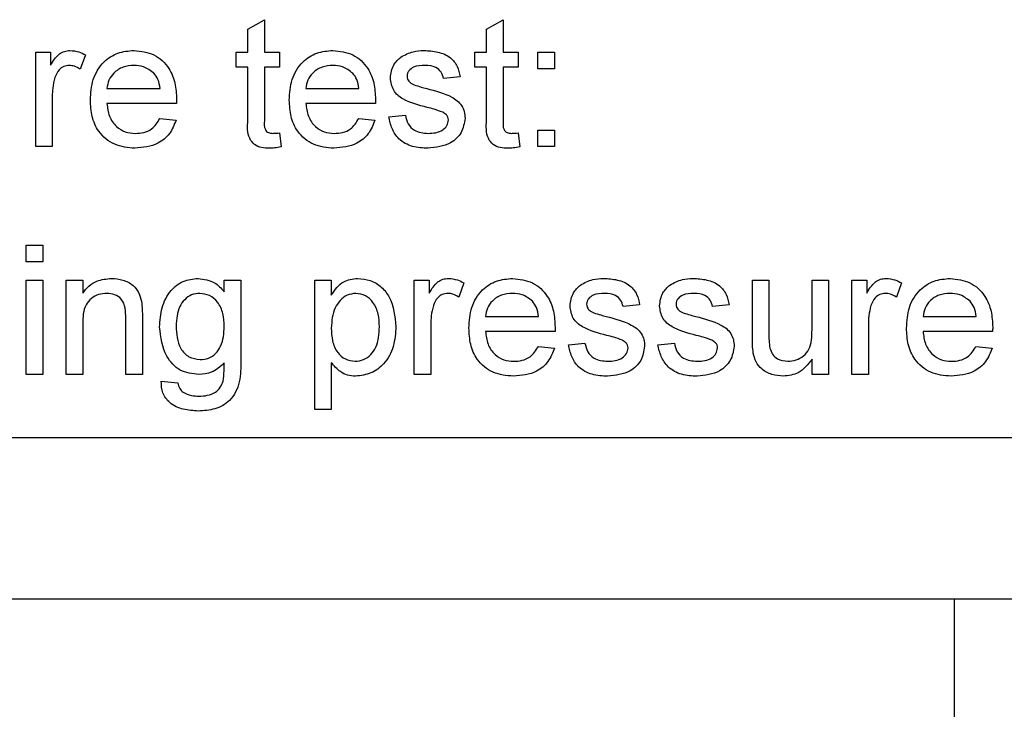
# Paper-space layout 'Blatt3' of a CAD drawing. Header units: millimetres. Extents: x 5 to 418, y 2 to 292.
# Tile 8 of 43: x 246.66 to 256.81, y 111.53 to 118.64. Entities that reach past the tile are written whole.
import ezdxf

# ---------------------------------------------------------------- set-up
doc = ezdxf.new("R2010")
doc.units = ezdxf.units.MM
doc.layers.add('SLD-0', color=7, linetype='Continuous')
doc.styles.add('SLDTEXTSTYLE1', font='TXT', dxfattribs={"width": 0.605})
doc.styles.add('SLDTEXTSTYLE3', font='TXT', dxfattribs={"width": 0.57})
doc.dimstyles.new('SLDDIMSTYLE7', dxfattribs={"dimtxt": 3.5, "dimasz": 3.302, "dimexe": 0, "dimexo": 0.0625, "dimgap": 0.875, "dimtad": 1, "dimlfac": 1.5, "dimrnd": 1e-09, "dimzin": 12, "dimdsep": 46, "dimtxsty": 'SLDTEXTSTYLE1', "dimsah": 1, "dimcen": 0.09, "dimadec": 0, "dimazin": 3, "dimtfac": 1, "dimtmove": 0, "dimatfit": 0, "dimfxl": 1, "dimfrac": 2, "dimtolj": 1, "dimtzin": 12, "dimarcsym": 0})

# ---------------------------------------------------------------- blocks, each defined once
blk = doc.blocks.new('_D_16')
at = {"layer": 'SLD-0', "color": 7}
for p, q in [((228.961, 114.531), (228.961, 90.327)), ((235.627, 114.531), (235.627, 90.327)), ((228.961, 91.327), (222.611, 91.327)), ((228.961, 91.327), (235.627, 91.327)), ((235.627, 91.327), (260.061, 91.327))]:
    blk.add_line(p, q, dxfattribs=at)
for points in [[(228.961, 91.327), (225.659, 91.835), (225.659, 90.819)], [(235.627, 91.327), (238.929, 90.819), (238.929, 91.835)]]:
    blk.add_solid(points, dxfattribs=at)
at = {"layer": 'SLD-0', "color": 7, "char_height": 3.5, "attachment_point": 1}
for s, insert, style in [('%%c', (249.611, 95.839), 'SLDTEXTSTYLE1'), ('10', (254.714, 95.849), 'SLDTEXTSTYLE1'), ('D =', (241.994, 95.849), 'SLDTEXTSTYLE3')]:
    blk.add_mtext(s, dxfattribs=dict(at, insert=insert, style=style))

psp = doc.layouts.new('Blatt3')

# ---------------------------------------------------------------- linework, layer by layer
at = {"color": 7, "linetype": 'Continuous', "lineweight": 25}
for p, q in [((249.0119, 118.5427), (249.1828, 118.64)), ((249.1828, 118.64), (249.1828, 118.3056)), ((251.4734, 118.5427), (251.6443, 118.64)), ((251.6443, 118.64), (251.6443, 118.3056)), ((249.0119, 118.3056), (249.0119, 118.5427)), ((251.4734, 118.3056), (251.4734, 118.5427)), ((246.8238, 117.3312), (246.8238, 118.3056)), ((246.8238, 118.3056), (246.9777, 118.3056)), ((246.9777, 118.3056), (246.9777, 118.1696)), ((248.8922, 118.1517), (248.8922, 118.3056)), ((248.8922, 118.3056), (249.0119, 118.3056)), ((249.1828, 118.3056), (249.3366, 118.3056)), ((249.3366, 118.3056), (249.3366, 118.1517)), ((251.3537, 118.3056), (251.4734, 118.3056)), ((251.3537, 118.1517), (251.3537, 118.3056)), ((251.6443, 118.3056), (251.7982, 118.3056)), ((251.7982, 118.3056), (251.7982, 118.1517)), ((252.0033, 118.1346), (252.0033, 118.3056)), ((252.0033, 118.3056), (252.1742, 118.3056)), ((252.1742, 118.3056), (252.1742, 118.1346)), ((247.3366, 118.277), (247.2832, 118.1288)), ((249.0119, 118.1517), (248.8922, 118.1517)), ((249.0119, 117.605), (249.0119, 118.1517)), ((249.3366, 118.1517), (249.1828, 118.1517)), ((249.1828, 118.1517), (249.1828, 117.5988)), ((251.4734, 118.1517), (251.3537, 118.1517)), ((251.4734, 117.605), (251.4734, 118.1517)), ((251.6443, 118.1517), (251.6443, 117.5988)), ((251.7982, 118.1517), (251.6443, 118.1517)), ((252.1742, 118.1346), (252.0033, 118.1346)), ((251.1999, 118.0492), (251.0289, 118.0321)), ((247.5589, 117.9295), (248.1059, 117.9295)), ((249.6101, 117.9295), (250.1572, 117.9295)), ((246.9948, 117.8488), (246.9948, 117.3312)), ((248.276, 117.7757), (247.5589, 117.7757)), ((250.3273, 117.7757), (249.6101, 117.7757)), ((248.104, 117.6218), (248.2715, 117.6047)), ((250.1553, 117.6218), (250.3228, 117.6047)), ((250.4648, 117.6389), (250.6358, 117.656)), ((252.0033, 117.5021), (252.1742, 117.5021)), ((252.0033, 117.3312), (252.0033, 117.5021)), ((252.1742, 117.5021), (252.1742, 117.3312)), ((249.3366, 117.4722), (249.3537, 117.3288)), ((251.7982, 117.4722), (251.8153, 117.3288)), ((246.9948, 117.3312), (246.8238, 117.3312)), ((252.1742, 117.3312), (252.0033, 117.3312)), ((246.7272, 116.1432), (246.7272, 116.3141)), ((246.7272, 116.3141), (246.8981, 116.3141)), ((246.8981, 116.3141), (246.8981, 116.1432)), ((246.8981, 116.1432), (246.7272, 116.1432)), ((246.7272, 114.9808), (246.7272, 115.9551)), ((246.7272, 115.9551), (246.8981, 115.9551)), ((246.8981, 115.9551), (246.8981, 114.9808)), ((247.1374, 115.9551), (247.3084, 115.9551)), ((247.1374, 114.9808), (247.1374, 115.9551)), ((247.3084, 115.9551), (247.3084, 115.8192)), ((248.7678, 115.8355), (248.7678, 115.9551)), ((248.7678, 115.9551), (248.9387, 115.9551)), ((248.9387, 115.9551), (248.9387, 115.1247)), ((249.7015, 114.6218), (249.7015, 115.9551)), ((249.7015, 115.9551), (249.8725, 115.9551)), ((249.8725, 115.9551), (249.8725, 115.8005)), ((250.7272, 114.9808), (250.7272, 115.9551)), ((250.7272, 115.9551), (250.881, 115.9551)), ((250.881, 115.9551), (250.881, 115.8192)), ((251.24, 115.9266), (251.1866, 115.7783)), ((254.2143, 115.3544), (254.2143, 115.9551)), ((254.2143, 115.9551), (254.3853, 115.9551)), ((254.3853, 115.9551), (254.3853, 115.4252)), ((254.8297, 115.4434), (254.8297, 115.9551)), ((254.8297, 115.9551), (255.0007, 115.9551)), ((255.0007, 115.9551), (255.0007, 114.9808)), ((255.24, 114.9808), (255.24, 115.9551)), ((255.24, 115.9551), (255.3938, 115.9551)), ((255.3938, 115.9551), (255.3938, 115.8192)), ((255.7528, 115.9266), (255.6994, 115.7783)), ((253.0519, 115.6987), (252.881, 115.6816)), ((253.975, 115.6987), (253.8041, 115.6816)), ((247.7528, 114.9808), (247.7528, 115.5625)), ((247.9237, 115.5769), (247.9237, 114.9808)), ((251.4622, 115.5791), (252.0092, 115.5791)), ((255.975, 115.5791), (256.522, 115.5791)), ((247.3084, 115.5032), (247.3084, 114.9808)), ((250.8981, 115.4984), (250.8981, 114.9808)), ((255.4109, 115.4984), (255.4109, 114.9808)), ((252.1793, 115.4252), (251.4622, 115.4252)), ((256.6922, 115.4252), (255.975, 115.4252)), ((252.0073, 115.2714), (252.1748, 115.2543)), ((252.3169, 115.2885), (252.4878, 115.3056)), ((253.24, 115.2885), (253.4109, 115.3056)), ((256.5202, 115.2714), (256.6876, 115.2543)), ((249.8725, 115.1031), (249.8725, 114.6218)), ((254.8297, 114.9808), (254.8297, 115.14)), ((246.8981, 114.9808), (246.7272, 114.9808)), ((247.3084, 114.9808), (247.1374, 114.9808)), ((247.9237, 114.9808), (247.7528, 114.9808)), ((250.8981, 114.9808), (250.7272, 114.9808)), ((255.0007, 114.9808), (254.8297, 114.9808)), ((255.4109, 114.9808), (255.24, 114.9808)), ((248.1182, 114.9124), (248.2891, 114.8953)), ((249.8725, 114.6218), (249.7015, 114.6218)), ((238.9606, 114.3312), (269.6272, 114.3312)), ((308.9606, 112.6645), (235.0555, 112.6645)), ((256.2939, 112.6645), (256.2939, 109.4979))]:
    psp.add_line(p, q, dxfattribs=at)
for points, knots in [([(246.9777, 118.1696), (247.0032, 118.2131), (247.0389, 118.2736), (247.1183, 118.3175), (247.1572, 118.3209), (247.1767, 118.3227)], [0, 0, 0, 0, 0.5595991, 0.7797717, 1, 1, 1, 1]), ([(247.1767, 118.3227), (247.2081, 118.3196), (247.2644, 118.3142), (247.3146, 118.2884), (247.3366, 118.277)], [0, 0, 0, 0, 0.5595462, 1, 1, 1, 1]), ([(247.3879, 117.8101), (247.3922, 117.8824), (247.4006, 118.0266), (247.5085, 118.2044), (247.6681, 118.3084), (247.7815, 118.3179), (247.8382, 118.3227)], [0, 0, 0, 0, 0.2807476, 0.5597747, 0.7796663, 1, 1, 1, 1]), ([(247.8382, 118.3227), (247.909, 118.3145), (248.0503, 118.2981), (248.2008, 118.1553), (248.2684, 117.9854), (248.274, 117.8748), (248.2768, 117.8195)], [0, 0, 0, 0, 0.2793662, 0.5583982, 0.7788851, 1, 1, 1, 1]), ([(249.4392, 117.8101), (249.4434, 117.8824), (249.4519, 118.0266), (249.5598, 118.2044), (249.7194, 118.3084), (249.8328, 118.3179), (249.8895, 118.3227)], [0, 0, 0, 0, 0.2807476, 0.5597747, 0.7796663, 1, 1, 1, 1]), ([(249.8895, 118.3227), (249.9602, 118.3145), (250.1016, 118.2981), (250.2521, 118.1553), (250.3197, 117.9854), (250.3253, 117.8748), (250.3281, 117.8195)], [0, 0, 0, 0, 0.2793662, 0.5583982, 0.7788851, 1, 1, 1, 1]), ([(250.589, 118.2543), (250.6309, 118.2767), (250.7058, 118.3167), (250.7903, 118.3208), (250.8276, 118.3227)], [0, 0, 0, 0, 0.5589377, 1, 1, 1, 1]), ([(250.8276, 118.3227), (250.8754, 118.3198), (250.971, 118.314), (251.0991, 118.262), (251.1776, 118.1607), (251.1925, 118.0864), (251.1999, 118.0492)], [0, 0, 0, 0, 0.2807369, 0.5604275, 0.7794497, 1, 1, 1, 1]), ([(250.4819, 118.0401), (250.4883, 118.0873), (250.4998, 118.1717), (250.5617, 118.229), (250.589, 118.2543)], [0, 0, 0, 0, 0.5589275, 1, 1, 1, 1]), ([(247.17, 118.1688), (247.1505, 118.1664), (247.1117, 118.1617), (247.0531, 118.1189), (247.0333, 118.0724), (247.0212, 118.0441)], [0, 0, 0, 0, 0.2803051, 0.5609106, 1, 1, 1, 1]), ([(247.2832, 118.1288), (247.2637, 118.1412), (247.2289, 118.1633), (247.188, 118.1671), (247.17, 118.1688)], [0, 0, 0, 0, 0.5601157, 1, 1, 1, 1]), ([(247.8374, 118.1688), (247.7993, 118.1656), (247.723, 118.1593), (247.6311, 118.1), (247.5727, 118.0187), (247.5635, 117.9593), (247.5589, 117.9295)], [0, 0, 0, 0, 0.2801903, 0.5597279, 0.7796424, 1, 1, 1, 1]), ([(248.0431, 118.0871), (248.0091, 118.114), (247.9483, 118.1621), (247.8714, 118.1668), (247.8374, 118.1688)], [0, 0, 0, 0, 0.5585118, 1, 1, 1, 1]), ([(249.8887, 118.1688), (249.8506, 118.1656), (249.7743, 118.1593), (249.6824, 118.1), (249.624, 118.0187), (249.6148, 117.9593), (249.6101, 117.9295)], [0, 0, 0, 0, 0.2801903, 0.5597279, 0.7796424, 1, 1, 1, 1]), ([(250.0944, 118.0871), (250.0604, 118.114), (249.9996, 118.1621), (249.9227, 118.1668), (249.8887, 118.1688)], [0, 0, 0, 0, 0.5585118, 1, 1, 1, 1]), ([(250.8401, 118.1688), (250.7987, 118.1679), (250.7366, 118.1664), (250.6777, 118.1229), (250.6557, 118.088), (250.6538, 118.0676), (250.6529, 118.0574)], [0, 0, 0, 0, 0.4997698, 0.7490947, 0.8745923, 1, 1, 1, 1]), ([(251.0289, 118.0321), (251.0228, 118.0556), (251.0106, 118.1026), (250.9411, 118.1618), (250.8784, 118.1662), (250.8401, 118.1688)], [0, 0, 0, 0, 0.2803044, 0.560237, 1, 1, 1, 1]), ([(247.0212, 118.0441), (247.0125, 118.0081), (246.997, 117.9439), (246.9955, 117.8779), (246.9948, 117.8488)], [0, 0, 0, 0, 0.5598877, 1, 1, 1, 1]), ([(248.1059, 117.9295), (248.1014, 117.962), (248.0935, 118.0201), (248.0585, 118.0666), (248.0431, 118.0871)], [0, 0, 0, 0, 0.5606744, 1, 1, 1, 1]), ([(250.1572, 117.9295), (250.1527, 117.962), (250.1448, 118.0201), (250.1098, 118.0666), (250.0944, 118.0871)], [0, 0, 0, 0, 0.5606744, 1, 1, 1, 1]), ([(250.8612, 117.7353), (250.7745, 117.7574), (250.6661, 117.7849), (250.5556, 117.8594), (250.498, 117.9289), (250.4884, 117.9957), (250.4819, 118.0401)], [0, 0, 0, 0, 0.5013208, 0.6265921, 0.7518172, 1, 1, 1, 1]), ([(250.6529, 118.0574), (250.6539, 118.0471), (250.6557, 118.0285), (250.6662, 118.0132), (250.6708, 118.0064)], [0, 0, 0, 0, 0.5592363, 1, 1, 1, 1]), ([(250.6708, 118.0064), (250.68, 117.9972), (250.6964, 117.9807), (250.7177, 117.9715), (250.7271, 117.9674)], [0, 0, 0, 0, 0.5590842, 1, 1, 1, 1]), ([(250.7271, 117.9674), (250.7512, 117.9601), (250.7941, 117.947), (250.8374, 117.9352), (250.8564, 117.93)], [0, 0, 0, 0, 0.5599649, 1, 1, 1, 1]), ([(250.8564, 117.93), (250.9451, 117.9073), (251.056, 117.8788), (251.173, 117.8071), (251.2191, 117.7558), (251.2472, 117.6922), (251.2498, 117.6467), (251.2512, 117.6239)], [0, 0, 0, 0, 0.5004464, 0.6253959, 0.750274, 0.8750687, 1, 1, 1, 1]), ([(247.8473, 117.3141), (247.7753, 117.3206), (247.6314, 117.3335), (247.4705, 117.4697), (247.3967, 117.6414), (247.3909, 117.7538), (247.3879, 117.8101)], [0, 0, 0, 0, 0.2799521, 0.5586609, 0.7789943, 1, 1, 1, 1]), ([(248.2768, 117.8195), (248.2767, 117.8113), (248.2765, 117.7967), (248.2762, 117.7821), (248.276, 117.7757)], [0, 0, 0, 0, 0.5599987, 1, 1, 1, 1]), ([(249.8986, 117.3141), (249.8265, 117.3206), (249.6827, 117.3335), (249.5218, 117.4697), (249.448, 117.6414), (249.4421, 117.7538), (249.4392, 117.8101)], [0, 0, 0, 0, 0.2799521, 0.5586609, 0.7789943, 1, 1, 1, 1]), ([(250.3281, 117.8195), (250.328, 117.8113), (250.3278, 117.7967), (250.3274, 117.7821), (250.3273, 117.7757)], [0, 0, 0, 0, 0.5599987, 1, 1, 1, 1]), ([(247.5589, 117.7757), (247.5642, 117.7315), (247.5747, 117.6434), (247.6461, 117.5378), (247.7455, 117.4767), (247.8152, 117.4709), (247.85, 117.468)], [0, 0, 0, 0, 0.28063342, 0.55968732, 0.77966053, 1, 1, 1, 1]), ([(249.6101, 117.7757), (249.6154, 117.7315), (249.626, 117.6434), (249.6974, 117.5378), (249.7968, 117.4767), (249.8664, 117.4709), (249.9013, 117.468)], [0, 0, 0, 0, 0.2806334, 0.5596873, 0.7796605, 1, 1, 1, 1]), ([(251.0217, 117.6854), (250.9923, 117.6962), (250.9396, 117.7156), (250.8852, 117.7293), (250.8612, 117.7353)], [0, 0, 0, 0, 0.5597879, 1, 1, 1, 1]), ([(251.0802, 117.6066), (251.0792, 117.6163), (251.0771, 117.6357), (251.0566, 117.6652), (251.035, 117.6777), (251.0217, 117.6854)], [0, 0, 0, 0, 0.279757, 0.55983872, 1, 1, 1, 1]), ([(248.2715, 117.6047), (248.2523, 117.5562), (248.2139, 117.4592), (248.0647, 117.3348), (247.9297, 117.322), (247.8473, 117.3141)], [0, 0, 0, 0, 0.2806132, 0.5608329, 1, 1, 1, 1]), ([(247.85, 117.468), (247.8794, 117.4697), (247.9383, 117.4731), (248.0391, 117.5152), (248.0794, 117.5815), (248.104, 117.6218)], [0, 0, 0, 0, 0.28128238, 0.56190631, 1, 1, 1, 1]), ([(249.2333, 117.3141), (249.2064, 117.3151), (249.1528, 117.317), (249.0757, 117.3481), (249.0019, 117.4458), (249.0078, 117.5392), (249.0119, 117.605)], [0, 0, 0, 0, 0.1874327, 0.3738211, 0.5594622, 1, 1, 1, 1]), ([(249.1828, 117.5988), (249.1806, 117.5667), (249.1779, 117.5265), (249.2045, 117.4877), (249.2303, 117.4696), (249.2539, 117.4686), (249.2696, 117.468)], [0, 0, 0, 0, 0.4995957, 0.6252386, 0.7503541, 1, 1, 1, 1]), ([(250.3228, 117.6047), (250.3035, 117.5562), (250.2652, 117.4592), (250.1159, 117.3348), (249.981, 117.322), (249.8986, 117.3141)], [0, 0, 0, 0, 0.2806132, 0.5608329, 1, 1, 1, 1]), ([(249.9013, 117.468), (249.9307, 117.4697), (249.9895, 117.4731), (250.0904, 117.5152), (250.1307, 117.5815), (250.1553, 117.6218)], [0, 0, 0, 0, 0.2812824, 0.5619063, 1, 1, 1, 1]), ([(250.8695, 117.3141), (250.8155, 117.3167), (250.7079, 117.3217), (250.5698, 117.3958), (250.4926, 117.5149), (250.4741, 117.5975), (250.4648, 117.6389)], [0, 0, 0, 0, 0.2807392, 0.5592969, 0.7793109, 1, 1, 1, 1]), ([(250.6358, 117.656), (250.6426, 117.6253), (250.6563, 117.5639), (250.7393, 117.4791), (250.8213, 117.4722), (250.8714, 117.468)], [0, 0, 0, 0, 0.2813144, 0.5610688, 1, 1, 1, 1]), ([(251.2512, 117.6239), (251.2429, 117.5727), (251.2265, 117.4703), (251.0834, 117.3373), (250.9506, 117.3229), (250.8695, 117.3141)], [0, 0, 0, 0, 0.279926, 0.5600378, 1, 1, 1, 1]), ([(250.8714, 117.468), (250.8975, 117.4689), (250.9497, 117.4708), (251.0189, 117.4965), (251.0696, 117.5451), (251.0767, 117.5861), (251.0802, 117.6066)], [0, 0, 0, 0, 0.28118775, 0.56095232, 0.78109465, 1, 1, 1, 1]), ([(251.6948, 117.3141), (251.6679, 117.3151), (251.6143, 117.317), (251.5372, 117.3481), (251.4635, 117.4458), (251.4693, 117.5392), (251.4734, 117.605)], [0, 0, 0, 0, 0.1874327, 0.3738211, 0.5594622, 1, 1, 1, 1]), ([(251.6443, 117.5988), (251.6422, 117.5667), (251.6395, 117.5265), (251.666, 117.4877), (251.6919, 117.4696), (251.7154, 117.4686), (251.7311, 117.468)], [0, 0, 0, 0, 0.4995957, 0.6252386, 0.7503541, 1, 1, 1, 1]), ([(249.2696, 117.468), (249.2821, 117.4683), (249.3045, 117.469), (249.3268, 117.4713), (249.3366, 117.4722)], [0, 0, 0, 0, 0.55996521, 1, 1, 1, 1]), ([(251.7311, 117.468), (251.7437, 117.4683), (251.7661, 117.469), (251.7884, 117.4713), (251.7982, 117.4722)], [0, 0, 0, 0, 0.5599652, 1, 1, 1, 1]), ([(249.3537, 117.3288), (249.3314, 117.3244), (249.2916, 117.3164), (249.2511, 117.3148), (249.2333, 117.3141)], [0, 0, 0, 0, 0.5600783, 1, 1, 1, 1]), ([(251.8153, 117.3288), (251.793, 117.3244), (251.7532, 117.3164), (251.7126, 117.3148), (251.6948, 117.3141)], [0, 0, 0, 0, 0.5600783, 1, 1, 1, 1]), ([(247.3084, 115.8192), (247.3284, 115.8449), (247.3684, 115.8964), (247.4695, 115.9598), (247.5537, 115.9675), (247.6051, 115.9722)], [0, 0, 0, 0, 0.2805539, 0.5608154, 1, 1, 1, 1]), ([(247.6051, 115.9722), (247.6449, 115.969), (247.7243, 115.9624), (247.8269, 115.9112), (247.8909, 115.8278), (247.9069, 115.7671), (247.9149, 115.7367)], [0, 0, 0, 0, 0.2802155, 0.5599712, 0.7796359, 1, 1, 1, 1]), ([(248.1011, 115.4709), (248.106, 115.538), (248.1159, 115.6718), (248.1999, 115.8442), (248.3404, 115.9558), (248.4463, 115.9668), (248.4993, 115.9722)], [0, 0, 0, 0, 0.2808719, 0.5606144, 0.7801912, 1, 1, 1, 1]), ([(248.4993, 115.9722), (248.5588, 115.9641), (248.6652, 115.9496), (248.7363, 115.8704), (248.7678, 115.8355)], [0, 0, 0, 0, 0.5584112, 1, 1, 1, 1]), ([(249.8725, 115.8005), (249.9101, 115.8546), (249.9773, 115.9513), (250.0926, 115.9658), (250.1433, 115.9722)], [0, 0, 0, 0, 0.5601586, 1, 1, 1, 1]), ([(250.1433, 115.9722), (250.1878, 115.9683), (250.2768, 115.9605), (250.3932, 115.8883), (250.5136, 115.7328), (250.5286, 115.5814), (250.5391, 115.4752)], [0, 0, 0, 0, 0.1870904, 0.3740516, 0.5611041, 1, 1, 1, 1]), ([(250.881, 115.8192), (250.9066, 115.8626), (250.9422, 115.9232), (251.0217, 115.967), (251.0605, 115.9705), (251.08, 115.9722)], [0, 0, 0, 0, 0.5595991, 0.7797717, 1, 1, 1, 1]), ([(251.08, 115.9722), (251.1115, 115.9692), (251.1678, 115.9638), (251.2179, 115.9379), (251.24, 115.9266)], [0, 0, 0, 0, 0.5595462, 1, 1, 1, 1]), ([(251.2913, 115.4597), (251.2955, 115.532), (251.3039, 115.6761), (251.4118, 115.8539), (251.5715, 115.9579), (251.6848, 115.9675), (251.7416, 115.9722)], [0, 0, 0, 0, 0.2807476, 0.5597747, 0.7796663, 1, 1, 1, 1]), ([(251.7416, 115.9722), (251.8123, 115.964), (251.9537, 115.9477), (252.1042, 115.8049), (252.1717, 115.6349), (252.1773, 115.5244), (252.1801, 115.469)], [0, 0, 0, 0, 0.2793662, 0.5583982, 0.7788851, 1, 1, 1, 1]), ([(252.4411, 115.9039), (252.483, 115.9262), (252.5578, 115.9663), (252.6423, 115.9704), (252.6796, 115.9722)], [0, 0, 0, 0, 0.5589377, 1, 1, 1, 1]), ([(252.6796, 115.9722), (252.7275, 115.9694), (252.8231, 115.9636), (252.9511, 115.9115), (253.0297, 115.8102), (253.0445, 115.736), (253.0519, 115.6987)], [0, 0, 0, 0, 0.2807369, 0.5604275, 0.7794497, 1, 1, 1, 1]), ([(253.3642, 115.9039), (253.406, 115.9262), (253.4809, 115.9663), (253.5654, 115.9704), (253.6027, 115.9722)], [0, 0, 0, 0, 0.55893771, 1, 1, 1, 1]), ([(253.6027, 115.9722), (253.6506, 115.9694), (253.7461, 115.9636), (253.8742, 115.9115), (253.9528, 115.8102), (253.9676, 115.736), (253.975, 115.6987)], [0, 0, 0, 0, 0.28073686, 0.56042748, 0.77944966, 1, 1, 1, 1]), ([(255.3938, 115.8192), (255.4194, 115.8626), (255.455, 115.9232), (255.5345, 115.967), (255.5734, 115.9705), (255.5928, 115.9722)], [0, 0, 0, 0, 0.5595991, 0.7797717, 1, 1, 1, 1]), ([(255.5928, 115.9722), (255.6243, 115.9692), (255.6806, 115.9638), (255.7307, 115.9379), (255.7528, 115.9266)], [0, 0, 0, 0, 0.5595462, 1, 1, 1, 1]), ([(255.8041, 115.4597), (255.8083, 115.532), (255.8168, 115.6761), (255.9247, 115.8539), (256.0843, 115.9579), (256.1977, 115.9675), (256.2544, 115.9722)], [0, 0, 0, 0, 0.2807476, 0.5597747, 0.7796663, 1, 1, 1, 1]), ([(256.2544, 115.9722), (256.3251, 115.964), (256.4665, 115.9477), (256.617, 115.8049), (256.6845, 115.6349), (256.6902, 115.5244), (256.693, 115.469)], [0, 0, 0, 0, 0.2793662, 0.5583982, 0.7788851, 1, 1, 1, 1]), ([(252.334, 115.6896), (252.3404, 115.7368), (252.3518, 115.8212), (252.4138, 115.8786), (252.4411, 115.9039)], [0, 0, 0, 0, 0.5589275, 1, 1, 1, 1]), ([(253.2571, 115.6896), (253.2635, 115.7368), (253.2749, 115.8212), (253.3368, 115.8786), (253.3642, 115.9039)], [0, 0, 0, 0, 0.5589275, 1, 1, 1, 1]), ([(247.5576, 115.8184), (247.529, 115.816), (247.4718, 115.8113), (247.3943, 115.7703), (247.3127, 115.6719), (247.3101, 115.5728), (247.3084, 115.5032)], [0, 0, 0, 0, 0.1872728, 0.3743615, 0.56054, 1, 1, 1, 1]), ([(247.7528, 115.5625), (247.7525, 115.597), (247.752, 115.6656), (247.717, 115.7602), (247.6389, 115.8111), (247.5847, 115.816), (247.5576, 115.8184)], [0, 0, 0, 0, 0.2816799, 0.5597852, 0.7795872, 1, 1, 1, 1]), ([(248.517, 115.8184), (248.4878, 115.8152), (248.4296, 115.8088), (248.3575, 115.7556), (248.2822, 115.652), (248.2762, 115.5525), (248.272, 115.4826)], [0, 0, 0, 0, 0.186767, 0.3735858, 0.5606317, 1, 1, 1, 1]), ([(248.7678, 115.4773), (248.7659, 115.5218), (248.7621, 115.6104), (248.7103, 115.7255), (248.6217, 115.8044), (248.5518, 115.8137), (248.517, 115.8184)], [0, 0, 0, 0, 0.2811342, 0.5605799, 0.7806318, 1, 1, 1, 1]), ([(250.1243, 115.8184), (250.0939, 115.8143), (250.0331, 115.8061), (249.9606, 115.7463), (249.8834, 115.6372), (249.877, 115.533), (249.8725, 115.4599)], [0, 0, 0, 0, 0.1863135, 0.3732882, 0.5605134, 1, 1, 1, 1]), ([(250.3682, 115.4728), (250.3665, 115.5171), (250.363, 115.6055), (250.3146, 115.7213), (250.2286, 115.8029), (250.159, 115.8132), (250.1243, 115.8184)], [0, 0, 0, 0, 0.2812816, 0.5609541, 0.7809189, 1, 1, 1, 1]), ([(251.0733, 115.8184), (251.0539, 115.816), (251.015, 115.8112), (250.9565, 115.7685), (250.9366, 115.722), (250.9245, 115.6937)], [0, 0, 0, 0, 0.2803051, 0.5609106, 1, 1, 1, 1]), ([(251.1866, 115.7783), (251.1671, 115.7907), (251.1322, 115.8129), (251.0913, 115.8167), (251.0733, 115.8184)], [0, 0, 0, 0, 0.5601157, 1, 1, 1, 1]), ([(251.7408, 115.8184), (251.7026, 115.8152), (251.6264, 115.8088), (251.5345, 115.7496), (251.476, 115.6683), (251.4668, 115.6088), (251.4622, 115.5791)], [0, 0, 0, 0, 0.2801903, 0.5597279, 0.7796424, 1, 1, 1, 1]), ([(251.9464, 115.7367), (251.9125, 115.7635), (251.8516, 115.8117), (251.7747, 115.8163), (251.7408, 115.8184)], [0, 0, 0, 0, 0.5585118, 1, 1, 1, 1]), ([(252.6922, 115.8184), (252.6507, 115.8174), (252.5886, 115.816), (252.5298, 115.7725), (252.5078, 115.7376), (252.5059, 115.7172), (252.5049, 115.707)], [0, 0, 0, 0, 0.4997698, 0.7490947, 0.8745923, 1, 1, 1, 1]), ([(252.881, 115.6816), (252.8749, 115.7052), (252.8627, 115.7522), (252.7931, 115.8114), (252.7305, 115.8157), (252.6922, 115.8184)], [0, 0, 0, 0, 0.2803044, 0.560237, 1, 1, 1, 1]), ([(253.6152, 115.8184), (253.5738, 115.8174), (253.5117, 115.816), (253.4528, 115.7725), (253.4308, 115.7376), (253.429, 115.7172), (253.428, 115.707)], [0, 0, 0, 0, 0.4997698, 0.7490947, 0.8745923, 1, 1, 1, 1]), ([(253.8041, 115.6816), (253.798, 115.7052), (253.7858, 115.7522), (253.7162, 115.8114), (253.6535, 115.8157), (253.6152, 115.8184)], [0, 0, 0, 0, 0.2803044, 0.560237, 1, 1, 1, 1]), ([(255.5861, 115.8184), (255.5667, 115.816), (255.5278, 115.8112), (255.4693, 115.7685), (255.4495, 115.722), (255.4374, 115.6937)], [0, 0, 0, 0, 0.2803051, 0.5609106, 1, 1, 1, 1]), ([(255.6994, 115.7783), (255.6799, 115.7907), (255.6451, 115.8129), (255.6041, 115.8167), (255.5861, 115.8184)], [0, 0, 0, 0, 0.5601157, 1, 1, 1, 1]), ([(256.2536, 115.8184), (256.2154, 115.8152), (256.1392, 115.8088), (256.0473, 115.7496), (255.9888, 115.6683), (255.9796, 115.6088), (255.975, 115.5791)], [0, 0, 0, 0, 0.2801903, 0.5597279, 0.7796424, 1, 1, 1, 1]), ([(256.4593, 115.7367), (256.4253, 115.7635), (256.3644, 115.8117), (256.2875, 115.8163), (256.2536, 115.8184)], [0, 0, 0, 0, 0.5585118, 1, 1, 1, 1]), ([(247.9149, 115.7367), (247.9181, 115.7069), (247.9237, 115.6538), (247.9237, 115.6004), (247.9237, 115.5769)], [0, 0, 0, 0, 0.55979123, 1, 1, 1, 1]), ([(250.9245, 115.6937), (250.9159, 115.6577), (250.9004, 115.5935), (250.8988, 115.5275), (250.8981, 115.4984)], [0, 0, 0, 0, 0.5598877, 1, 1, 1, 1]), ([(252.0092, 115.5791), (252.0048, 115.6116), (251.9968, 115.6696), (251.9618, 115.7162), (251.9464, 115.7367)], [0, 0, 0, 0, 0.5606744, 1, 1, 1, 1]), ([(252.7133, 115.3849), (252.6265, 115.4069), (252.5181, 115.4345), (252.4076, 115.509), (252.3501, 115.5785), (252.3404, 115.6453), (252.334, 115.6896)], [0, 0, 0, 0, 0.5013208, 0.6265921, 0.7518172, 1, 1, 1, 1]), ([(252.5049, 115.707), (252.5059, 115.6966), (252.5078, 115.6781), (252.5182, 115.6627), (252.5228, 115.656)], [0, 0, 0, 0, 0.5592363, 1, 1, 1, 1]), ([(252.5228, 115.656), (252.532, 115.6468), (252.5485, 115.6303), (252.5698, 115.6211), (252.5792, 115.617)], [0, 0, 0, 0, 0.55908424, 1, 1, 1, 1]), ([(253.6363, 115.3849), (253.5496, 115.4069), (253.4412, 115.4345), (253.3307, 115.509), (253.2731, 115.5785), (253.2635, 115.6453), (253.2571, 115.6896)], [0, 0, 0, 0, 0.50132085, 0.62659212, 0.75181718, 1, 1, 1, 1]), ([(253.428, 115.707), (253.429, 115.6966), (253.4308, 115.6781), (253.4413, 115.6627), (253.4459, 115.656)], [0, 0, 0, 0, 0.5592363, 1, 1, 1, 1]), ([(253.4459, 115.656), (253.4551, 115.6468), (253.4716, 115.6303), (253.4929, 115.6211), (253.5023, 115.617)], [0, 0, 0, 0, 0.5590842, 1, 1, 1, 1]), ([(255.4374, 115.6937), (255.4287, 115.6577), (255.4132, 115.5935), (255.4116, 115.5275), (255.4109, 115.4984)], [0, 0, 0, 0, 0.5598877, 1, 1, 1, 1]), ([(256.522, 115.5791), (256.5176, 115.6116), (256.5096, 115.6696), (256.4746, 115.7162), (256.4593, 115.7367)], [0, 0, 0, 0, 0.5606744, 1, 1, 1, 1]), ([(252.5792, 115.617), (252.6032, 115.6097), (252.6461, 115.5965), (252.6894, 115.5848), (252.7085, 115.5796)], [0, 0, 0, 0, 0.5599649, 1, 1, 1, 1]), ([(252.7085, 115.5796), (252.7972, 115.5568), (252.908, 115.5284), (253.025, 115.4567), (253.0711, 115.4054), (253.0992, 115.3418), (253.1019, 115.2963), (253.1032, 115.2735)], [0, 0, 0, 0, 0.5004464, 0.6253959, 0.750274, 0.8750687, 1, 1, 1, 1]), ([(253.5023, 115.617), (253.5263, 115.6097), (253.5692, 115.5965), (253.6125, 115.5848), (253.6315, 115.5796)], [0, 0, 0, 0, 0.5599649, 1, 1, 1, 1]), ([(253.6315, 115.5796), (253.7202, 115.5568), (253.8311, 115.5284), (253.9481, 115.4567), (253.9942, 115.4054), (254.0223, 115.3418), (254.025, 115.2963), (254.0263, 115.2735)], [0, 0, 0, 0, 0.50044639, 0.62539593, 0.75027397, 0.87506871, 1, 1, 1, 1]), ([(248.5073, 114.9808), (248.44, 114.9888), (248.3052, 115.0049), (248.1353, 115.1951), (248.1141, 115.3663), (248.1011, 115.4709)], [0, 0, 0, 0, 0.2801576, 0.5602102, 1, 1, 1, 1]), ([(248.272, 115.4826), (248.2762, 115.4007), (248.2824, 115.2777), (248.3987, 115.1522), (248.4792, 115.1405), (248.5194, 115.1346)], [0, 0, 0, 0, 0.4999916, 0.7502083, 1, 1, 1, 1]), ([(248.5194, 115.1346), (248.5491, 115.1377), (248.6086, 115.1439), (248.6838, 115.1965), (248.7592, 115.3041), (248.7642, 115.4059), (248.7678, 115.4773)], [0, 0, 0, 0, 0.18675588, 0.37346479, 0.56035589, 1, 1, 1, 1]), ([(249.8725, 115.4599), (249.8741, 115.4157), (249.8775, 115.3275), (249.925, 115.211), (250.0131, 115.1317), (250.0826, 115.1222), (250.1174, 115.1175)], [0, 0, 0, 0, 0.2812258, 0.5607439, 0.7806464, 1, 1, 1, 1]), ([(250.1174, 115.1175), (250.1478, 115.121), (250.2088, 115.1281), (250.2837, 115.1849), (250.3595, 115.2955), (250.3646, 115.3997), (250.3682, 115.4728)], [0, 0, 0, 0, 0.18658, 0.3734104, 0.5603245, 1, 1, 1, 1]), ([(250.5391, 115.4752), (250.5341, 115.4063), (250.5241, 115.2689), (250.4321, 115.0939), (250.2851, 114.9851), (250.1772, 114.9708), (250.1233, 114.9637)], [0, 0, 0, 0, 0.2807503, 0.5602778, 0.7801608, 1, 1, 1, 1]), ([(251.7507, 114.9637), (251.6786, 114.9702), (251.5348, 114.9831), (251.3739, 115.1192), (251.3001, 115.2909), (251.2942, 115.4034), (251.2913, 115.4597)], [0, 0, 0, 0, 0.2799521, 0.5586609, 0.7789943, 1, 1, 1, 1]), ([(252.1801, 115.469), (252.18, 115.4609), (252.1798, 115.4462), (252.1795, 115.4316), (252.1793, 115.4252)], [0, 0, 0, 0, 0.5599987, 1, 1, 1, 1]), ([(256.2635, 114.9637), (256.1914, 114.9702), (256.0476, 114.9831), (255.8867, 115.1192), (255.8129, 115.2909), (255.807, 115.4034), (255.8041, 115.4597)], [0, 0, 0, 0, 0.2799521, 0.5586609, 0.7789943, 1, 1, 1, 1]), ([(256.693, 115.469), (256.6929, 115.4609), (256.6926, 115.4462), (256.6923, 115.4316), (256.6922, 115.4252)], [0, 0, 0, 0, 0.5599987, 1, 1, 1, 1]), ([(251.4622, 115.4252), (251.4675, 115.3811), (251.478, 115.293), (251.5495, 115.1873), (251.6489, 115.1263), (251.7185, 115.1205), (251.7533, 115.1175)], [0, 0, 0, 0, 0.2806334, 0.5596873, 0.7796605, 1, 1, 1, 1]), ([(252.8738, 115.3349), (252.8443, 115.3458), (252.7916, 115.3652), (252.7372, 115.3789), (252.7133, 115.3849)], [0, 0, 0, 0, 0.5597879, 1, 1, 1, 1]), ([(253.7969, 115.3349), (253.7674, 115.3458), (253.7147, 115.3652), (253.6603, 115.3789), (253.6363, 115.3849)], [0, 0, 0, 0, 0.5597879, 1, 1, 1, 1]), ([(254.224, 115.2011), (254.2205, 115.2296), (254.2143, 115.2806), (254.2143, 115.3319), (254.2143, 115.3544)], [0, 0, 0, 0, 0.5598387, 1, 1, 1, 1]), ([(254.3853, 115.4252), (254.3851, 115.3932), (254.3849, 115.336), (254.392, 115.2792), (254.3952, 115.2543)], [0, 0, 0, 0, 0.560241, 1, 1, 1, 1]), ([(254.5795, 115.1175), (254.6086, 115.1205), (254.6669, 115.1263), (254.7454, 115.1694), (254.8277, 115.271), (254.8289, 115.3723), (254.8297, 115.4434)], [0, 0, 0, 0, 0.1871115, 0.3742532, 0.5608343, 1, 1, 1, 1]), ([(255.975, 115.4252), (255.9803, 115.3811), (255.9909, 115.293), (256.0623, 115.1873), (256.1617, 115.1263), (256.2313, 115.1205), (256.2662, 115.1175)], [0, 0, 0, 0, 0.2806334, 0.5596873, 0.7796605, 1, 1, 1, 1]), ([(252.1748, 115.2543), (252.1556, 115.2058), (252.1172, 115.1088), (251.968, 114.9844), (251.833, 114.9715), (251.7507, 114.9637)], [0, 0, 0, 0, 0.2806132, 0.5608329, 1, 1, 1, 1]), ([(251.7533, 115.1175), (251.7828, 115.1192), (251.8416, 115.1226), (251.9424, 115.1648), (251.9828, 115.231), (252.0073, 115.2714)], [0, 0, 0, 0, 0.28128238, 0.56190631, 1, 1, 1, 1]), ([(252.7215, 114.9637), (252.6675, 114.9662), (252.5599, 114.9713), (252.4218, 115.0454), (252.3447, 115.1644), (252.3262, 115.2471), (252.3169, 115.2885)], [0, 0, 0, 0, 0.2807392, 0.5592969, 0.7793109, 1, 1, 1, 1]), ([(252.4878, 115.3056), (252.4947, 115.2748), (252.5084, 115.2135), (252.5913, 115.1286), (252.6733, 115.1217), (252.7234, 115.1175)], [0, 0, 0, 0, 0.2813144, 0.5610688, 1, 1, 1, 1]), ([(253.1032, 115.2735), (253.095, 115.2223), (253.0785, 115.1199), (252.9355, 114.9868), (252.8027, 114.9725), (252.7215, 114.9637)], [0, 0, 0, 0, 0.279926, 0.5600378, 1, 1, 1, 1]), ([(252.7234, 115.1175), (252.7496, 115.1185), (252.8017, 115.1204), (252.8709, 115.1461), (252.9216, 115.1947), (252.9287, 115.2357), (252.9323, 115.2562)], [0, 0, 0, 0, 0.2811877, 0.5609523, 0.7810946, 1, 1, 1, 1]), ([(252.9323, 115.2562), (252.9312, 115.2659), (252.9292, 115.2853), (252.9087, 115.3147), (252.887, 115.3273), (252.8738, 115.3349)], [0, 0, 0, 0, 0.279757, 0.5598387, 1, 1, 1, 1]), ([(253.6446, 114.9637), (253.5906, 114.9662), (253.483, 114.9713), (253.3449, 115.0454), (253.2678, 115.1644), (253.2492, 115.2471), (253.24, 115.2885)], [0, 0, 0, 0, 0.2807392, 0.5592969, 0.7793109, 1, 1, 1, 1]), ([(253.4109, 115.3056), (253.4178, 115.2748), (253.4315, 115.2135), (253.5144, 115.1286), (253.5964, 115.1217), (253.6465, 115.1175)], [0, 0, 0, 0, 0.2813144, 0.5610688, 1, 1, 1, 1]), ([(254.0263, 115.2735), (254.0181, 115.2223), (254.0016, 115.1199), (253.8585, 114.9868), (253.7258, 114.9725), (253.6446, 114.9637)], [0, 0, 0, 0, 0.279926, 0.5600378, 1, 1, 1, 1]), ([(253.6465, 115.1175), (253.6726, 115.1185), (253.7248, 115.1204), (253.794, 115.1461), (253.8447, 115.1947), (253.8518, 115.2357), (253.8554, 115.2562)], [0, 0, 0, 0, 0.2811877, 0.5609523, 0.7810946, 1, 1, 1, 1]), ([(253.8554, 115.2562), (253.8543, 115.2659), (253.8522, 115.2853), (253.8318, 115.3147), (253.8101, 115.3273), (253.7969, 115.3349)], [0, 0, 0, 0, 0.279757, 0.5598387, 1, 1, 1, 1]), ([(254.3952, 115.2543), (254.4027, 115.2322), (254.4179, 115.1879), (254.4822, 115.1291), (254.5426, 115.1219), (254.5795, 115.1175)], [0, 0, 0, 0, 0.2808637, 0.561194, 1, 1, 1, 1]), ([(256.6876, 115.2543), (256.6684, 115.2058), (256.63, 115.1088), (256.4808, 114.9844), (256.3459, 114.9715), (256.2635, 114.9637)], [0, 0, 0, 0, 0.2806132, 0.5608329, 1, 1, 1, 1]), ([(256.2662, 115.1175), (256.2956, 115.1192), (256.3544, 115.1226), (256.4553, 115.1648), (256.4956, 115.231), (256.5202, 115.2714)], [0, 0, 0, 0, 0.2812824, 0.5619063, 1, 1, 1, 1]), ([(254.5335, 114.9637), (254.4937, 114.9673), (254.4141, 114.9745), (254.3125, 115.027), (254.2473, 115.1096), (254.2317, 115.1706), (254.224, 115.2011)], [0, 0, 0, 0, 0.2802863, 0.5601857, 0.7796074, 1, 1, 1, 1]), ([(248.9387, 115.1247), (248.9388, 115.051), (248.939, 114.9049), (248.8485, 114.7078), (248.6744, 114.6154), (248.559, 114.6083), (248.5012, 114.6047)], [0, 0, 0, 0, 0.2819396, 0.5588842, 0.7789428, 1, 1, 1, 1]), ([(248.7678, 115.1004), (248.7261, 115.062), (248.6516, 114.9934), (248.5515, 114.9846), (248.5073, 114.9808)], [0, 0, 0, 0, 0.5591088, 1, 1, 1, 1]), ([(248.7563, 114.9129), (248.7608, 114.9478), (248.7689, 115.01), (248.7681, 115.0728), (248.7678, 115.1004)], [0, 0, 0, 0, 0.5595816, 1, 1, 1, 1]), ([(250.1233, 114.9637), (250.0953, 114.9658), (250.0395, 114.97), (249.948, 115.015), (249.9011, 115.0697), (249.8725, 115.1031)], [0, 0, 0, 0, 0.2803784, 0.5605766, 1, 1, 1, 1]), ([(254.8297, 115.14), (254.787, 115.0844), (254.7106, 114.9851), (254.5877, 114.9702), (254.5335, 114.9637)], [0, 0, 0, 0, 0.5594657, 1, 1, 1, 1]), ([(248.5012, 114.6047), (248.4491, 114.6078), (248.345, 114.614), (248.2084, 114.6753), (248.1246, 114.7883), (248.1203, 114.871), (248.1182, 114.9124)], [0, 0, 0, 0, 0.2809988, 0.5607872, 0.7798426, 1, 1, 1, 1]), ([(248.2891, 114.8953), (248.2937, 114.8741), (248.3019, 114.8362), (248.3305, 114.8105), (248.3431, 114.7992)], [0, 0, 0, 0, 0.5603507, 1, 1, 1, 1]), ([(248.5047, 114.7586), (248.5346, 114.7597), (248.5943, 114.7619), (248.674, 114.792), (248.731, 114.8467), (248.7478, 114.8908), (248.7563, 114.9129)], [0, 0, 0, 0, 0.2805743, 0.5598411, 0.7798464, 1, 1, 1, 1]), ([(248.3431, 114.7992), (248.3717, 114.7853), (248.4229, 114.7605), (248.4796, 114.7591), (248.5047, 114.7586)], [0, 0, 0, 0, 0.558823, 1, 1, 1, 1])]:
    psp.add_open_spline(points, degree=3, knots=knots, dxfattribs=at)

# ---------------------------------------------------------------- dimensions: what is measured, and where the dimension line sits
at = {"layer": 'SLD-0', "color": 7}
dim = psp.add_linear_dim(base=(235.6272, 91.3273), p1=(228.9606, 114.5312), p2=(235.6272, 114.5312), text='D =%%c<>', dimstyle='SLDDIMSTYLE7', dxfattribs=at)
dim.commit()
dim.dimension.update_dxf_attribs({"geometry": '_D_16', "text_midpoint": (251.0274, 91.3273), "dimtype": 160})

doc.saveas('drawing.dxf')
